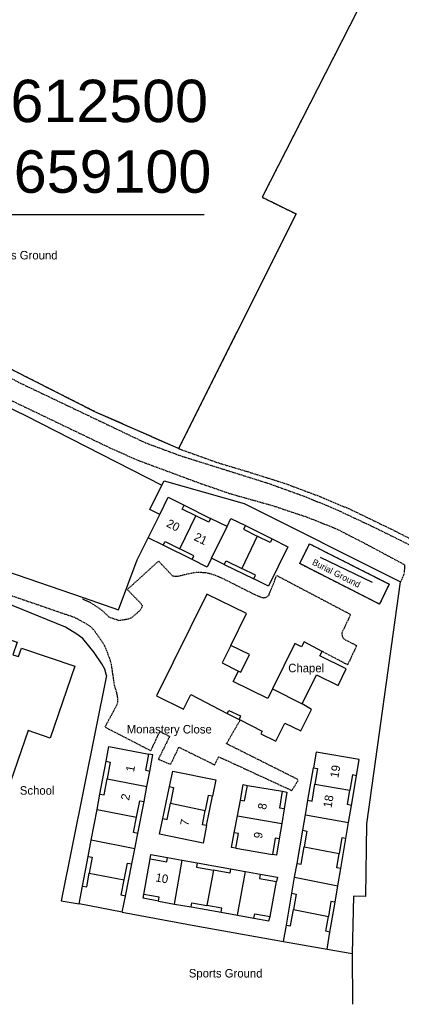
# Model space of a CAD drawing. Header units: metres. Extents: x 611948 to 1225781, y 656699 to 1316021.
# Tile 86 of 169: x 612588 to 612678, y 658843 to 659075. Entities that reach past the tile are written whole.
import ezdxf

# ---------------------------------------------------------------- set-up
doc = ezdxf.new("R2010")
doc.units = ezdxf.units.M
doc.linetypes.add('4696-06$0$PECK', pattern=[0.2, 0.1, -0.1])
for name, color, linetype in [('- EXTENT OF LiDAR SURVEY', 1, 'Continuous'), ('4696-06$0$BLD_INN_W', 253, 'Continuous'), ('4696-06$0$BLD_OTL_P', 253, 'Continuous'), ('4696-06$0$BLD_OTL_S', 253, 'Continuous'), ('4696-06$0$GEN_LIN_D', 253, 'Continuous'), ('4696-06$0$GEN_PCK_D', 253, '4696-06$0$PECK'), ('4696-06$0$OTHER_SYM', 253, 'Continuous'), ('4696-06$0$TEXT', 253, 'Continuous')]:
    doc.layers.add(name, color=color, linetype=linetype)
doc.styles.add('4696-06$0$STANDARD', font='txt')
doc.styles.get("Standard").update_dxf_attribs({"font": 'ARIAL.TTF'})
doc.dimstyles.get("Standard").update_dxf_attribs({"dimtxt": 10, "dimasz": 10, "dimexe": 5, "dimexo": 5, "dimgap": 5, "dimtad": 1, "dimdec": 4, "dimzin": 0, "dimdsep": 46, "dimtxsty": 'Standard', "dimcen": 5, "dimclrd": 256, "dimclre": 256, "dimclrt": 256, "dimadec": 0, "dimazin": 0, "dimtfac": 1, "dimtdec": 4, "dimtofl": 0, "dimtmove": 0, "dimatfit": 0, "dimfxl": 0, "dimtolj": 1, "dimtzin": 0, "dimlwd": -1, "dimlwe": -1, "dimarcsym": 0})

# ---------------------------------------------------------------- blocks, each defined once
blk = doc.blocks.new('4696-06')
at = {"layer": '4696-06$0$BLD_INN_W', "flags": 128}
for points in [[(612629.938, 658958.38), (612626.707, 658959.982), (612627.151, 658960.878)], [(612626.101, 658950.644), (612629.938, 658958.38)], [(612633.396, 658957.782), (612632.952, 658956.886), (612629.938, 658958.38)], [(612641.599, 658956.136), (612641.149, 658955.243)], [(612633.584, 658948.374), (612637.285, 658955.865)], [(612641.149, 658955.243), (612644.394, 658953.609)], [(612622.159, 658951.481), (612622.631, 658952.364), (612626.101, 658950.644)], [(612644.394, 658953.609), (612640.755, 658945.987)], [(612647.897, 658952.964), (612647.447, 658952.071), (612644.394, 658953.609)], [(612629.02, 658948.08), (612629.428, 658948.994), (612626.101, 658950.644)], [(612636.62, 658946.892), (612637.058, 658947.791), (612640.755, 658945.987)], [(612643.563, 658943.504), (612644.002, 658944.403), (612640.755, 658945.987)], [(612638.147, 658927.835), (612636.084, 658923.709), (612639.992, 658921.742)], [(612648.014, 658917.548), (612654.993, 658914.024)], [(612637.32, 658911.789), (612637.668, 658912.477), (612640.443, 658911.182), (612640.122, 658910.347)], [(612608.732, 658900.489), (612609.714, 658900.299), (612608.966, 658896.34)], [(612619.068, 658898.074), (612618.093, 658898.302), (612618.791, 658902.171)], [(612657.662, 658898.936), (612658.645, 658898.755), (612658.01, 658895.063)], [(612607.265, 658892.721), (612608.245, 658892.519), (612608.966, 658896.34)], [(612608.966, 658896.34), (612618.372, 658894.543)], [(612667.825, 658897.067), (612666.841, 658897.248), (612666.23, 658893.638)], [(612623.692, 658894.499), (612624.671, 658894.295), (612623.893, 658890.557)], [(612640.414, 658891.298), (612641.401, 658891.136), (612642.08, 658894.788)], [(612650.717, 658889.28), (612649.73, 658889.442), (612650.365, 658893.384)], [(612656.344, 658891.275), (612657.326, 658891.083), (612658.01, 658895.063)], [(612658.01, 658895.063), (612666.23, 658893.638)], [(612666.639, 658890.059), (612665.657, 658890.247), (612666.23, 658893.638)], [(612615.928, 658887.307), (612616.685, 658891.152), (612617.672, 658890.988)], [(612633.831, 658892.209), (612632.846, 658892.384), (612632.141, 658888.832)], [(612606.583, 658889.105), (612615.928, 658887.307)], [(612622.119, 658886.936), (612623.101, 658886.747), (612623.893, 658890.557)], [(612623.893, 658890.557), (612632.141, 658888.832)], [(612632.458, 658885.29), (612631.474, 658885.47), (612632.141, 658888.832)], [(612616.178, 658883.402), (612615.204, 658883.629), (612615.928, 658887.307)], [(612639.723, 658887.581), (612650.158, 658885.813)], [(612655.751, 658887.827), (612665.955, 658886.012)], [(612655.124, 658884.181), (612656.111, 658884.016), (612655.465, 658880.262)], [(612615.474, 658879.827), (612605.216, 658881.868)], [(612639.317, 658879.932), (612639.972, 658883.451), (612638.987, 658883.624)], [(612649.574, 658882.186), (612648.589, 658882.355), (612647.961, 658878.461)], [(612665.322, 658882.27), (612664.336, 658882.438), (612663.709, 658878.732)], [(612653.783, 658876.381), (612654.767, 658876.206), (612655.465, 658880.262)], [(612655.465, 658880.262), (612663.709, 658878.732)], [(612604.488, 658878.013), (612605.471, 658877.827), (612604.761, 658874.067)], [(612619.126, 658877.48), (612623.051, 658876.771), (612623.2, 658877.761)], [(612624.859, 658866.785), (612626.691, 658877.13)], [(612664.125, 658875.196), (612663.137, 658875.347), (612663.709, 658878.732)], [(612613.004, 658872.459), (612613.791, 658876.454), (612614.777, 658876.289)], [(612630.223, 658876.492), (612630.045, 658875.508), (612634.088, 658874.778)], [(612634.088, 658874.778), (612632.497, 658866.462)], [(612638.093, 658875.071), (612637.916, 658874.087), (612634.088, 658874.778)], [(612603.166, 658871.009), (612604.149, 658870.824), (612604.761, 658874.067)], [(612604.761, 658874.067), (612613.004, 658872.459)], [(612613.272, 658868.644), (612612.297, 658868.87), (612613.004, 658872.459)], [(612639.745, 658864.137), (612641.633, 658874.432)], [(612645.068, 658873.812), (612644.891, 658872.827), (612648.958, 658872.109)], [(612653.222, 658873.119), (612663.43, 658871.081)], [(612621.075, 658867.449), (612621.249, 658868.433), (612617.606, 658869.072)], [(612652.571, 658869.336), (612653.554, 658869.152), (612652.923, 658865.48)], [(612628.792, 658866.096), (612628.948, 658867.084), (612632.497, 658866.462)], [(612635.884, 658864.853), (612636.03, 658865.843), (612632.497, 658866.462)], [(612651.276, 658861.805), (612652.26, 658861.625), (612652.923, 658865.48)], [(612652.923, 658865.48), (612661.188, 658863.826)], [(612662.797, 658867.225), (612661.789, 658867.385), (612661.188, 658863.826)], [(612643.613, 658863.419), (612643.811, 658864.479), (612647.423, 658863.838)], [(612661.549, 658860.165), (612660.583, 658860.362), (612661.188, 658863.826)]]:
    blk.add_lwpolyline(points, dxfattribs=at)
at = {"layer": '4696-06$0$BLD_OTL_P', "flags": 128}
for points in [[(612627.151, 658960.878), (612633.396, 658957.782)], [(612641.599, 658956.136), (612647.897, 658952.964)], [(612629.02, 658948.08), (612622.159, 658951.481)], [(612636.62, 658946.892), (612643.563, 658943.504)], [(612637.32, 658911.789), (612640.122, 658910.347)], [(612607.265, 658892.721), (612608.732, 658900.489)], [(612619.068, 658898.074), (612619.787, 658901.977), (612618.791, 658902.171)], [(612656.344, 658891.275), (612657.662, 658898.936)], [(612666.639, 658890.059), (612667.825, 658897.067)], [(612622.119, 658886.936), (612623.692, 658894.499)], [(612640.414, 658891.298), (612641.094, 658894.955), (612642.08, 658894.788)], [(612650.365, 658893.384), (612651.351, 658893.217), (612650.717, 658889.28)], [(612616.178, 658883.402), (612617.672, 658890.988)], [(612632.458, 658885.29), (612633.831, 658892.209)], [(612653.783, 658876.381), (612655.124, 658884.181)], [(612639.317, 658879.932), (612638.331, 658880.1), (612638.987, 658883.624)], [(612649.574, 658882.186), (612648.947, 658878.293), (612647.961, 658878.461)], [(612664.125, 658875.196), (612665.322, 658882.27)], [(612603.166, 658871.009), (612604.488, 658878.013)], [(612619.126, 658877.48), (612619.318, 658878.471), (612623.2, 658877.761)], [(612613.272, 658868.644), (612614.777, 658876.289)], [(612630.223, 658876.492), (612638.093, 658875.071)], [(612645.068, 658873.812), (612649.158, 658873.089), (612648.958, 658872.109)], [(612621.075, 658867.449), (612617.442, 658868.163), (612617.606, 658869.072)], [(612651.276, 658861.805), (612652.571, 658869.336)], [(612628.792, 658866.096), (612635.884, 658864.853)], [(612661.549, 658860.165), (612662.797, 658867.225)], [(612643.613, 658863.419), (612647.147, 658862.784), (612647.423, 658863.838)]]:
    blk.add_lwpolyline(points, dxfattribs=at)
at = {"layer": '4696-06$0$BLD_OTL_S', "flags": 128}
for points in [[(612621.424, 658958.727), (612623.41, 658962.767), (612627.151, 658960.878)], [(612629.938, 658958.38), (612626.707, 658959.982), (612627.151, 658960.878)], [(612618.668, 658953.212), (612621.424, 658958.727)], [(612626.101, 658950.644), (612629.938, 658958.38)], [(612633.396, 658957.782), (612632.952, 658956.886), (612629.938, 658958.38)], [(612637.285, 658955.865), (612633.396, 658957.782)], [(612637.285, 658955.865), (612638.198, 658957.775), (612641.599, 658956.136)], [(612641.599, 658956.136), (612641.149, 658955.243)], [(612633.584, 658948.374), (612637.285, 658955.865)], [(612641.149, 658955.243), (612644.394, 658953.609)], [(612622.159, 658951.481), (612618.668, 658953.212)], [(612622.159, 658951.481), (612622.631, 658952.364), (612626.101, 658950.644)], [(612644.394, 658953.609), (612640.755, 658945.987)], [(612647.897, 658952.964), (612651.582, 658951.108), (612647.086, 658941.785), (612643.563, 658943.504)], [(612647.897, 658952.964), (612647.447, 658952.071), (612644.394, 658953.609)], [(612629.02, 658948.08), (612629.428, 658948.994), (612626.101, 658950.644)], [(612633.584, 658948.374), (612632.597, 658946.307), (612629.02, 658948.08)], [(612636.62, 658946.892), (612633.584, 658948.374)], [(612636.62, 658946.892), (612637.058, 658947.791), (612640.755, 658945.987)], [(612643.563, 658943.504), (612644.002, 658944.403), (612640.755, 658945.987)], [(612638.147, 658927.835), (612641.85, 658935.346), (612632.512, 658939.949), (612620.658, 658915.902), (612627.024, 658912.763), (612628.725, 658916.212), (612637.32, 658911.789)], [(612572.189, 658934.987), (612568.662, 658924.71), (612577.105, 658921.813), (612580.305, 658931.135), (612587.755, 658928.578), (612586.742, 658925.628), (612588.079, 658925.17), (612588.775, 658927.198), (612601.334, 658922.888), (612595.51, 658905.917), (612590.319, 658907.699), (612583.741, 658888.527)], [(612659.718, 658926.4), (612655.44, 658928.645), (612654.86, 658927.469), (612653.288, 658928.244), (612648.014, 658917.548)], [(612639.992, 658921.742), (612640.488, 658921.498), (612642.544, 658925.668), (612638.147, 658927.835)], [(612654.993, 658914.024), (612658.357, 658920.848), (612663.472, 658918.326), (612665.414, 658922.266), (612659.169, 658925.345), (612659.718, 658926.4)], [(612648.014, 658917.548), (612646.884, 658915.256), (612638.722, 658919.28), (612639.992, 658921.742)], [(612640.378, 658910.216), (612645.551, 658907.553), (612645.246, 658906.932), (612648.792, 658905.183), (612650.923, 658909.506), (612654.677, 658907.656), (612657.167, 658912.705), (612654.993, 658914.024)], [(612640.122, 658910.347), (612640.378, 658910.216)], [(612608.732, 658900.489), (612609.386, 658903.95), (612618.791, 658902.171)], [(612667.825, 658897.067), (612668.475, 658900.912), (612658.291, 658902.596), (612657.662, 658898.936)], [(612608.732, 658900.489), (612609.714, 658900.299), (612608.966, 658896.34)], [(612619.068, 658898.074), (612618.093, 658898.302), (612618.791, 658902.171)], [(612618.372, 658894.543), (612619.068, 658898.074)], [(612623.692, 658894.499), (612624.442, 658898.104), (612634.599, 658896.082), (612633.831, 658892.209)], [(612657.662, 658898.936), (612658.645, 658898.755), (612658.01, 658895.063)], [(612607.265, 658892.721), (612608.245, 658892.519), (612608.966, 658896.34)], [(612608.966, 658896.34), (612618.372, 658894.543)], [(612667.825, 658897.067), (612666.841, 658897.248), (612666.23, 658893.638)], [(612617.672, 658890.988), (612618.372, 658894.543)], [(612623.692, 658894.499), (612624.671, 658894.295), (612623.893, 658890.557)], [(612640.414, 658891.298), (612641.401, 658891.136), (612642.08, 658894.788)], [(612642.08, 658894.788), (612650.365, 658893.384)], [(612650.717, 658889.28), (612649.73, 658889.442), (612650.365, 658893.384)], [(612656.344, 658891.275), (612657.326, 658891.083), (612658.01, 658895.063)], [(612658.01, 658895.063), (612666.23, 658893.638)], [(612666.639, 658890.059), (612665.657, 658890.247), (612666.23, 658893.638)], [(612606.583, 658889.105), (612607.265, 658892.721)], [(612615.928, 658887.307), (612616.685, 658891.152), (612617.672, 658890.988)], [(612633.831, 658892.209), (612632.846, 658892.384), (612632.141, 658888.832)], [(612639.723, 658887.581), (612640.414, 658891.298)], [(612655.751, 658887.827), (612656.344, 658891.275)], [(612605.216, 658881.868), (612606.583, 658889.105)], [(612606.583, 658889.105), (612615.928, 658887.307)], [(612622.119, 658886.936), (612623.101, 658886.747), (612623.893, 658890.557)], [(612623.893, 658890.557), (612632.141, 658888.832)], [(612632.458, 658885.29), (612631.474, 658885.47), (612632.141, 658888.832)], [(612650.717, 658889.28), (612650.158, 658885.813)], [(612665.955, 658886.012), (612666.639, 658890.059)], [(612616.178, 658883.402), (612615.204, 658883.629), (612615.928, 658887.307)], [(612632.458, 658885.29), (612631.637, 658881.152), (612621.36, 658883.284), (612622.119, 658886.936)], [(612638.987, 658883.624), (612639.723, 658887.581)], [(612639.723, 658887.581), (612650.158, 658885.813)], [(612655.124, 658884.181), (612655.751, 658887.827)], [(612655.751, 658887.827), (612665.955, 658886.012)], [(612650.158, 658885.813), (612649.574, 658882.186)], [(612655.124, 658884.181), (612656.111, 658884.016), (612655.465, 658880.262)], [(612665.322, 658882.27), (612665.955, 658886.012)], [(612604.488, 658878.013), (612605.216, 658881.868)], [(612615.474, 658879.827), (612605.216, 658881.868)], [(612615.474, 658879.827), (612616.178, 658883.402)], [(612639.317, 658879.932), (612639.972, 658883.451), (612638.987, 658883.624)], [(612649.574, 658882.186), (612648.589, 658882.355), (612647.961, 658878.461)], [(612665.322, 658882.27), (612664.336, 658882.438), (612663.709, 658878.732)], [(612614.777, 658876.289), (612615.474, 658879.827)], [(612639.317, 658879.932), (612647.961, 658878.461)], [(612653.783, 658876.381), (612654.767, 658876.206), (612655.465, 658880.262)], [(612655.465, 658880.262), (612663.709, 658878.732)], [(612604.488, 658878.013), (612605.471, 658877.827), (612604.761, 658874.067)], [(612617.606, 658869.072), (612619.126, 658877.48)], [(612619.126, 658877.48), (612623.051, 658876.771), (612623.2, 658877.761)], [(612623.2, 658877.761), (612626.691, 658877.13)], [(612624.859, 658866.785), (612626.691, 658877.13)], [(612626.691, 658877.13), (612630.223, 658876.492)], [(612664.125, 658875.196), (612663.137, 658875.347), (612663.709, 658878.732)], [(612613.004, 658872.459), (612613.791, 658876.454), (612614.777, 658876.289)], [(612630.223, 658876.492), (612630.045, 658875.508), (612634.088, 658874.778)], [(612634.088, 658874.778), (612632.497, 658866.462)], [(612638.093, 658875.071), (612637.916, 658874.087), (612634.088, 658874.778)], [(612638.093, 658875.071), (612641.633, 658874.432)], [(612653.222, 658873.119), (612653.783, 658876.381)], [(612663.43, 658871.081), (612664.125, 658875.196)], [(612603.166, 658871.009), (612604.149, 658870.824), (612604.761, 658874.067)], [(612604.761, 658874.067), (612613.004, 658872.459)], [(612613.272, 658868.644), (612612.297, 658868.87), (612613.004, 658872.459)], [(612639.745, 658864.137), (612641.633, 658874.432)], [(612641.633, 658874.432), (612645.068, 658873.812)], [(612645.068, 658873.812), (612644.891, 658872.827), (612648.958, 658872.109)], [(612652.571, 658869.336), (612653.222, 658873.119)], [(612653.222, 658873.119), (612663.43, 658871.081)], [(612602.374, 658866.815), (612603.166, 658871.009)], [(612647.423, 658863.838), (612648.958, 658872.109)], [(612662.797, 658867.225), (612663.43, 658871.081)], [(612612.523, 658864.843), (612613.272, 658868.644)], [(612621.075, 658867.449), (612621.249, 658868.433), (612617.606, 658869.072)], [(612652.571, 658869.336), (612653.554, 658869.152), (612652.923, 658865.48)], [(612612.523, 658864.843), (612602.374, 658866.815)], [(612621.075, 658867.449), (612624.859, 658866.785)], [(612624.859, 658866.785), (612628.792, 658866.096)], [(612628.792, 658866.096), (612628.948, 658867.084), (612632.497, 658866.462)], [(612635.884, 658864.853), (612636.03, 658865.843), (612632.497, 658866.462)], [(612651.276, 658861.805), (612652.26, 658861.625), (612652.923, 658865.48)], [(612652.923, 658865.48), (612661.188, 658863.826)], [(612662.797, 658867.225), (612661.789, 658867.385), (612661.188, 658863.826)], [(612635.884, 658864.853), (612639.745, 658864.137)], [(612639.745, 658864.137), (612643.613, 658863.419)], [(612643.613, 658863.419), (612643.811, 658864.479), (612647.423, 658863.838)], [(612661.549, 658860.165), (612660.583, 658860.362), (612661.188, 658863.826)], [(612650.615, 658857.962), (612651.276, 658861.805)], [(612660.902, 658856.139), (612661.549, 658860.165)], [(612650.615, 658857.962), (612660.902, 658856.139)]]:
    blk.add_lwpolyline(points, dxfattribs=at)
at = {"layer": '4696-06$0$GEN_LIN_D', "flags": 128}
for points in [[(612671.781, 659084.982), (612645.562, 659033.571), (612653.558, 659029.637), (612625.837, 658974.252)], [(612625.837, 658974.252), (612606.097, 658982.974), (612586.691, 658992.798), (612560.251, 659006.77), (612552.037, 659010.869), (612541.633, 659015.458)], [(612538.002, 659007.257), (612550.936, 659001.047), (612564.954, 658994.034), (612589.674, 658982.107), (612621.85, 658965.616)], [(612621.424, 658958.727), (612619.079, 658959.888), (612621.85, 658965.616)], [(612621.85, 658965.616), (612622.421, 658966.692), (612641.335, 658961.317), (612678.194, 658942.783)], [(612537.717, 658961.617), (612603.321, 658939.105)], [(612616.051, 658948.044), (612618.668, 658953.212)], [(612603.321, 658939.105), (612611.678, 658936.237), (612616.051, 658948.044)], [(612659.259, 658948.682), (612671.533, 658942.778)], [(612670.04, 658868.597), (612670.249, 658885.702), (612678.194, 658942.783)], [(612608.79, 658920.687), (612608.424, 658922.219), (612607.716, 658923.497), (612605.914, 658926.165), (612603.199, 658929.463), (612601.835, 658930.472), (612599.147, 658932.113), (612584.674, 658938.036)], [(612608.79, 658920.687), (612598.122, 658867.504), (612602.374, 658866.815)], [(612670.04, 658868.597), (612667.139, 658868.612), (612666.831, 658855.088)], [(612612.523, 658864.843), (612629.926, 658861.629), (612650.615, 658857.962)], [(612660.902, 658856.139), (612666.831, 658855.088)], [(612666.831, 658855.088), (612666.873, 658843.12)]]:
    blk.add_lwpolyline(points, dxfattribs=at)
at = {"layer": '4696-06$0$GEN_PCK_D', "flags": 128}
for points in [[(612671.781, 659084.982), (612645.562, 659033.571), (612653.558, 659029.637), (612625.837, 658974.252)], [(612625.837, 658974.252), (612606.097, 658982.974), (612586.691, 658992.798), (612560.251, 659006.77), (612552.037, 659010.869), (612541.633, 659015.458)], [(612540.926, 659013.861), (612543.611, 659012.796), (612550.997, 659009.441), (612560.173, 659005.036), (612588.052, 658989.93), (612617.957, 658975.661), (612626.216, 658972.603), (612646.881, 658966.111), (612655.229, 658963.108), (612662.497, 658960.15), (612671.979, 658955.7), (612682.336, 658950.566), (612690.558, 658946.223), (612700.035, 658940.974), (612709.727, 658934.915)], [(612538.745, 659008.935), (612555.702, 659000.332), (612609.267, 658974.623), (612616.043, 658971.59), (612630.656, 658966.172), (612637.745, 658963.716), (612647.975, 658960.823), (612655.984, 658958.162), (612663.153, 658955.304), (612670.177, 658951.688), (612679.108, 658946.89), (612679.115, 658945.758), (612679.012, 658944.723), (612678.194, 658942.783)], [(612625.837, 658974.252), (612635.181, 658970.911), (612642.313, 658968.774), (612650.982, 658966.03), (612659.649, 658962.785), (612666.457, 658959.89), (612676.557, 658954.997), (612699.986, 658943.075), (612708.942, 658937.708), (612711.235, 658936.136)], [(612522.453, 658961.631), (612599.378, 658935.097)], [(612654.409, 658947.125), (612656.713, 658951.796), (612675.512, 658942.298), (612673.267, 658937.547), (612654.409, 658947.125)], [(612647.189, 658939.86), (612647.089, 658939.606), (612646.332, 658939.045), (612645.835, 658938.99), (612645.484, 658939.086), (612644.129, 658939.618), (612636.114, 658943.656), (612634.362, 658944.378), (612632.49, 658944.913), (612630.199, 658945.065), (612628.134, 658944.687), (612625.826, 658944.125), (612624.772, 658944.093), (612624.338, 658944.289), (612621.112, 658947.71), (612613.731, 658941.002), (612616.979, 658937.671), (612617.236, 658937.279), (612617.157, 658936.833), (612617.005, 658936.519), (612616.552, 658935.924), (612614.714, 658934.304), (612614.004, 658934.012), (612611.779, 658933.657), (612609.486, 658934.449), (612607.896, 658935.975), (612607.24, 658936.479), (612605.104, 658937.855), (612603.187, 658938.717), (612603.321, 658939.105)], [(612647.189, 658939.86), (612648.996, 658944.309), (612666.423, 658935.129), (612664.579, 658931.232)], [(612599.378, 658935.097), (612601.163, 658934.502), (612604.119, 658932.915), (612605.043, 658932.279), (612605.855, 658931.458), (612608.167, 658928.107), (612608.761, 658926.773), (612609.838, 658923.862), (612610.64, 658918.435), (612611.155, 658916.778), (612611.385, 658915.501), (612611.417, 658914.436), (612611.28, 658913.797), (612608.436, 658908.561), (612619.286, 658902.969), (612621.408, 658907.511), (612623.725, 658906.343), (612621.05, 658900.944)], [(612664.579, 658931.232), (612664.361, 658930.777), (612664.373, 658930.288), (612664.627, 658929.674), (612664.881, 658929.305), (612667.855, 658927.778), (612665.714, 658923.234), (612659.718, 658926.4)], [(612625.904, 658903.797), (612634.403, 658899.6), (612635.264, 658901.559), (612652.566, 658893.575), (612654.141, 658896.099), (612637.15, 658904.617), (612640.378, 658910.216)], [(612621.05, 658900.944), (612623.951, 658899.719), (612625.904, 658903.797)]]:
    blk.add_lwpolyline(points, dxfattribs=at)
at = {"layer": '4696-06$0$OTHER_SYM', "flags": 128}
blk.add_lwpolyline([(612654.409, 658947.125), (612656.713, 658951.796), (612675.512, 658942.298), (612673.267, 658937.547), (612654.409, 658947.125)], dxfattribs=at)
at = {"layer": '4696-06$0$BLD_OTL_S', "style": '4696-06$0$STANDARD'}
for s, rotation, p in [('20', -26.80001, (612622.786, 658955.953)), ('21', -26.40001, (612629.286, 658952.76)), ('Chapel', -0.1, (612651.699, 658921.49)), ('Monastery Close', -0.1, (612613.6, 658907.063)), ('1', 79.30002, (612615.29, 658897.837)), ('19', 80.40002, (612663.529, 658896.449)), ('School', -0.1, (612588.37, 658892.597)), ('2', 78.80002, (612614.133, 658891.128)), ('18', 80.20002, (612661.909, 658889.393)), ('8', 79.40002, (612646.457, 658888.936)), ('7', 78.70002, (612628.131, 658885.112)), ('9', 79.40002, (612645.483, 658882.105)), ('10', -10, (612620.264, 658872.156))]:
    blk.add_text(s, height=2, rotation=rotation, dxfattribs=at).set_placement(p)
at = {"layer": '4696-06$0$GEN_PCK_D', "style": '4696-06$0$STANDARD'}
blk.add_text('Sports Ground', height=2, rotation=-0.1, dxfattribs=at).set_placement((612579.881, 659018.927))
at = {"layer": '4696-06$0$OTHER_SYM', "style": '4696-06$0$STANDARD'}
blk.add_text('Burial Ground', height=1.5, rotation=-26.80001, dxfattribs=at).set_placement((612657.205, 658946.953))
at = {"layer": '4696-06$0$TEXT', "style": '4696-06$0$STANDARD'}
blk.add_text('Sports Ground', height=2, rotation=-0.1, dxfattribs=at).set_placement((612628.248, 658849.46))
blk = doc.blocks.new('OS Mapping')
blk.add_blockref('4696-06', (0, 0))

msp = doc.modelspace()

# ---------------------------------------------------------------- block references
msp.add_blockref('OS Mapping', (0, 0))

# ---------------------------------------------------------------- texts
at = {"layer": '- EXTENT OF LiDAR SURVEY', "insert": (612569.09, 659034.5), "char_height": 10, "attachment_point": 7}
msp.add_mtext('\\A1;E: 612500\\PN: 659100', dxfattribs=at)

# ---------------------------------------------------------------- leaders
at = {"layer": '- EXTENT OF LiDAR SURVEY', "annotation_type": 0, "has_hookline": 1, "hookline_direction": 0, "text_width": 62.74}
msp.add_leader([(612500, 659100), (612554.09, 659029.5), (612564.09, 659029.5)], dimstyle='Standard', dxfattribs=at)

doc.saveas('drawing.dxf')
